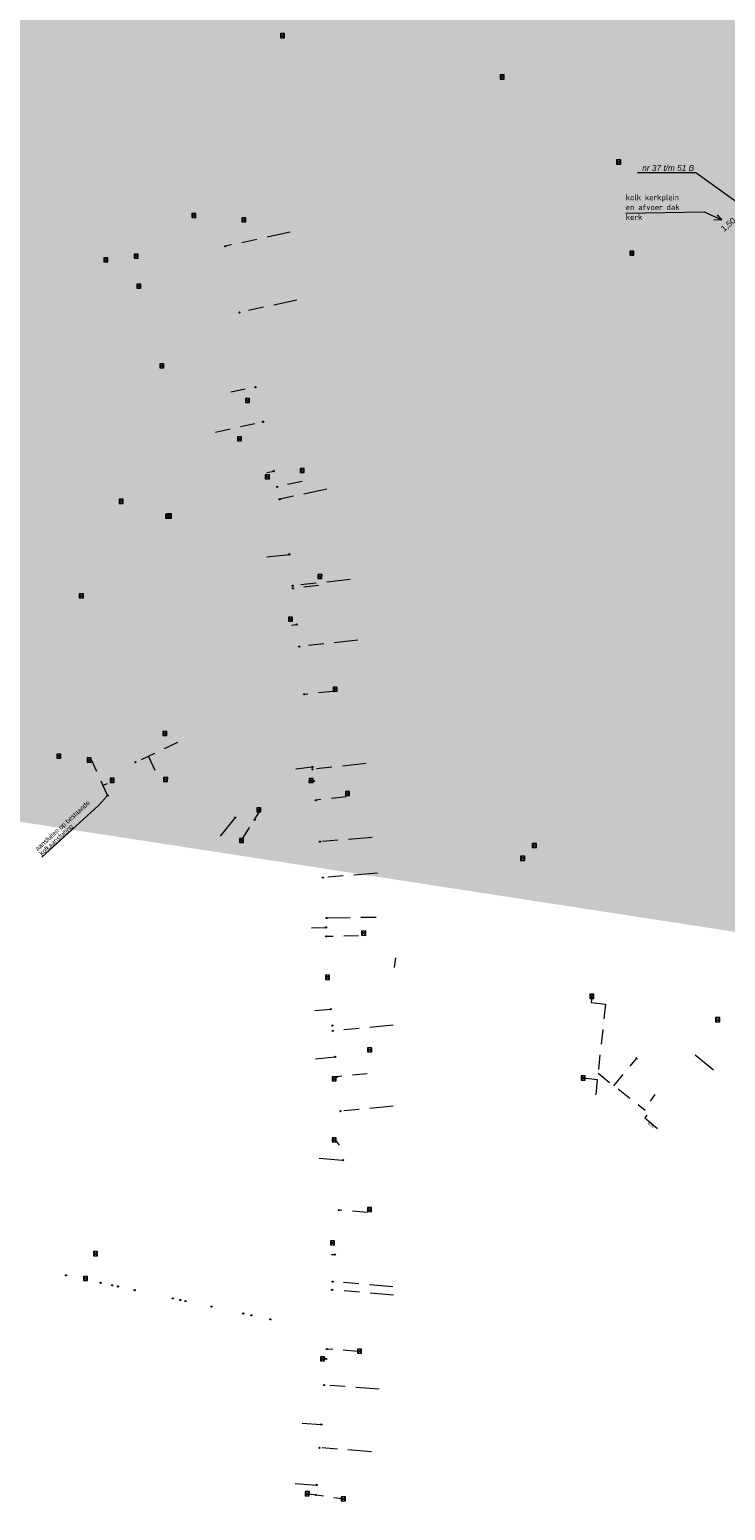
# Model space of a CAD drawing. Header units: inches. Extents: x 0 to 191500, y 0 to 342750.
# Tile 55 of 256: x 185612 to 185730, y 330748 to 330999. Entities that reach past the tile are written whole.
import ezdxf
from ezdxf import colors
from ezdxf.entities.mleader import LeaderData, LeaderLine
from ezdxf.math import Vec2, Vec3

# ---------------------------------------------------------------- set-up
doc = ezdxf.new("R2010")
doc.units = ezdxf.units.IN
doc.header["$MEASUREMENT"] = 0
doc.linetypes.add('RI-GWA_HUISAANSLUITING', pattern=[23, 4, -1.8, 2.6, -1.8, 4.6, -1.8, 4.6, -1.8])
doc.linetypes.add('RI-HWA_KOLKAANSLUITING', pattern=[4.3, 2.5, -1.8])
doc.layers.get('0').update_dxf_attribs({"lineweight": 20})
for name, color, linetype, lineweight in [('ECW', 150, 'Continuous', 20), ('N-WE-RI-GWA-MAATVOERING-T25', 30, 'RI-GWA_HUISAANSLUITING', 20), ('N-WE-RI-GWA_HUISAANSLUITING', 30, 'RI-GWA_HUISAANSLUITING', 20), ('N-WE-RI-GWA_HUISAANSLUITING_PP_160-G', 30, 'RI-GWA_HUISAANSLUITING', 20), ('N-WE-RI-HWA_KOLK-S', 150, 'Continuous', 20), ('N-WE-RI-HWA_KOLKAANSLUITING_PP_125-G', 150, 'RI-HWA_KOLKAANSLUITING', 20), ('N-WE-RI-HWA_KOLKAANSLUITING_PP_160-G', 150, 'RI-HWA_KOLKAANSLUITING', 20), ('N-WE-RI-INLAAT', 7, 'Continuous', 20), ('Tekst algemeen', 7, 'Continuous', 20)]:
    doc.layers.add(name, color=color, linetype=linetype, lineweight=lineweight)
doc.styles.add('ISO', font='isocpeur.ttf', dxfattribs={"height": 2.5})
doc.styles.add('Verdana', font='arial.ttf')
doc.dimstyles.new('Waterblock1OP1', dxfattribs={"dimscale": 3, "dimtxt": 30, "dimasz": 20, "dimexe": 2, "dimexo": 1, "dimgap": 5, "dimtad": 1, "dimdec": 1, "dimdsep": 46, "dimtxsty": 'Verdana', "dimcen": -10, "dimse1": 1, "dimse2": 1, "dimadec": 0, "dimazin": 0, "dimtfac": 1, "dimtdec": 1, "dimtmove": 1, "dimatfit": 3, "dimfxl": 1, "dimtolj": 1, "dimtzin": 0, "dimarcsym": 0})
picture_1 = doc.add_image_def('image1.ecw', size_in_pixel=(220000, 285000))

# ---------------------------------------------------------------- blocks, each defined once
blk = doc.blocks.new('A$C2C270354')
h = blk.add_hatch(color=256)
h.dxf.hatch_style = 1
edge = h.paths.add_edge_path()
edge.add_arc((0, 0), 0.1, 0, 360)
blk.add_circle((0, 0), 0.1)

msp = doc.modelspace()

# ---------------------------------------------------------------- linework, layer by layer
at = {"layer": 'N-WE-RI-GWA_HUISAANSLUITING'}
for p, q in [((185725.02192, 330825.3912), (185729.4908, 330821.7504)), ((185716.85866, 330815.18339), (185716.5336, 330814.70765)), ((185716.5336, 330814.70765), (185718.68154, 330812.91259))]:
    msp.add_line(p, q, dxfattribs=at)
at = {"layer": 'N-WE-RI-GWA_HUISAANSLUITING_PP_160-G'}
for p, q in [((185656.49, 330964.519), (185645.477, 330962.142)), ((185657.622, 330953.059), (185647.891, 330950.958)), ((185662.702, 330921.085), (185654.712, 330919.36)), ((185652.537, 330909.617), (185656.334, 330910.027)), ((185666.649, 330905.779), (185656.905, 330904.728)), ((185667.916, 330895.5), (185658.003, 330894.431)), ((185657.416, 330873.775), (185660.211, 330874.077)), ((185669.289, 330874.648), (185660.255, 330873.674)), ((185647.161, 330865.496), (185644.183, 330861.823)), ((185670.333, 330862.147), (185661.51, 330861.429)), ((185671.235, 330856.102), (185662.004, 330855.35)), ((185662.641, 330848.532), (185671.927, 330848.699)), ((185660.088, 330846.886), (185662.548, 330846.93)), ((185674.124, 330840.158), (185674.353, 330841.808)), ((185660.643, 330832.852), (185663.346, 330833.109)), ((185673.931, 330830.379), (185663.697, 330829.407)), ((185660.768, 330824.706), (185664.114, 330825.024)), ((185673.92, 330816.699), (185664.985, 330815.85)), ((185661.372, 330807.916), (185665.443, 330807.56)), ((185673.862, 330786.125), (185663.647, 330787.018)), ((185673.979, 330784.7), (185663.524, 330785.614)), ((185671.55, 330768.821), (185662.228, 330769.521)), ((185658.525, 330763.095), (185661.728, 330762.854)), ((185670.246, 330758.241), (185661.431, 330758.903)), ((185657.325, 330752.869), (185660.957, 330752.596))]:
    msp.add_line(p, q, dxfattribs=at)
at = {"layer": 'N-WE-RI-HWA_KOLK-S'}
for p, q in [((185654.83995, 330998.1275), (185654.83845, 330997.43104)), ((185654.83845, 330997.43104), (185655.5364, 330998.126)), ((185654.83845, 330997.43104), (185655.5349, 330997.42955)), ((185654.83995, 330998.1275), (185655.5349, 330997.42955)), ((185655.5364, 330998.126), (185654.83995, 330998.1275)), ((185655.5349, 330997.42955), (185655.5364, 330998.126)), ((185692.01095, 330991.1425), (185692.00945, 330990.44604)), ((185692.00945, 330990.44604), (185692.7074, 330991.141)), ((185692.00945, 330990.44604), (185692.7059, 330990.44455)), ((185692.01095, 330991.1425), (185692.7059, 330990.44455)), ((185692.7074, 330991.141), (185692.01095, 330991.1425)), ((185692.7059, 330990.44455), (185692.7074, 330991.141)), ((185711.74295, 330976.7545), (185711.74145, 330976.05804)), ((185711.74145, 330976.05804), (185712.4394, 330976.753)), ((185711.74295, 330976.7545), (185712.4379, 330976.05655)), ((185712.4394, 330976.753), (185711.74295, 330976.7545)), ((185712.4379, 330976.05655), (185712.4394, 330976.753)), ((185711.74145, 330976.05804), (185712.4379, 330976.05655)), ((185639.81795, 330967.6865), (185639.81645, 330966.99004)), ((185639.81645, 330966.99004), (185640.5144, 330967.685)), ((185639.81645, 330966.99004), (185640.5129, 330966.98855)), ((185639.81795, 330967.6865), (185640.5129, 330966.98855)), ((185640.5144, 330967.685), (185639.81795, 330967.6865)), ((185640.5129, 330966.98855), (185640.5144, 330967.685)), ((185648.26295, 330966.9555), (185648.26145, 330966.25904)), ((185648.26145, 330966.25904), (185648.9594, 330966.954)), ((185648.26145, 330966.25904), (185648.9579, 330966.25755)), ((185648.26295, 330966.9555), (185648.9579, 330966.25755)), ((185648.9594, 330966.954), (185648.26295, 330966.9555)), ((185648.9579, 330966.25755), (185648.9594, 330966.954)), ((185713.96195, 330961.3335), (185713.96045, 330960.63704)), ((185713.96045, 330960.63704), (185714.6584, 330961.332)), ((185713.96195, 330961.3335), (185714.6569, 330960.63555)), ((185714.6584, 330961.332), (185713.96195, 330961.3335)), ((185714.6569, 330960.63555), (185714.6584, 330961.332)), ((185624.92195, 330960.1985), (185624.92045, 330959.50204)), ((185624.92045, 330959.50204), (185625.6184, 330960.197)), ((185624.92045, 330959.50204), (185625.6169, 330959.50055)), ((185624.92195, 330960.1985), (185625.6169, 330959.50055)), ((185625.6184, 330960.197), (185624.92195, 330960.1985)), ((185625.6169, 330959.50055), (185625.6184, 330960.197)), ((185630.06795, 330960.8215), (185630.06645, 330960.12504)), ((185630.06645, 330960.12504), (185630.7644, 330960.82)), ((185630.06645, 330960.12504), (185630.7629, 330960.12355)), ((185630.06795, 330960.8215), (185630.7629, 330960.12355)), ((185630.7644, 330960.82), (185630.06795, 330960.8215)), ((185630.7629, 330960.12355), (185630.7644, 330960.82)), ((185713.96045, 330960.63704), (185714.6569, 330960.63555)), ((185630.50095, 330955.7595), (185630.49945, 330955.06304)), ((185630.49945, 330955.06304), (185631.1974, 330955.758)), ((185630.49945, 330955.06304), (185631.1959, 330955.06155)), ((185630.50095, 330955.7595), (185631.1959, 330955.06155)), ((185631.1974, 330955.758), (185630.50095, 330955.7595)), ((185631.1959, 330955.06155), (185631.1974, 330955.758)), ((185634.39995, 330942.2915), (185634.39845, 330941.59504)), ((185634.39845, 330941.59504), (185635.0964, 330942.29)), ((185634.39845, 330941.59504), (185635.0949, 330941.59355)), ((185634.39995, 330942.2915), (185635.0949, 330941.59355)), ((185635.0964, 330942.29), (185634.39995, 330942.2915)), ((185635.0949, 330941.59355), (185635.0964, 330942.29)), ((185648.90795, 330936.4005), (185648.90645, 330935.70404)), ((185648.90645, 330935.70404), (185649.6044, 330936.399)), ((185648.90795, 330936.4005), (185649.6029, 330935.70255)), ((185649.6044, 330936.399), (185648.90795, 330936.4005)), ((185649.6029, 330935.70255), (185649.6044, 330936.399)), ((185648.90645, 330935.70404), (185649.6029, 330935.70255)), ((185647.53095, 330929.9255), (185647.52945, 330929.22904)), ((185647.52945, 330929.22904), (185648.2274, 330929.924)), ((185647.52945, 330929.22904), (185648.2259, 330929.22755)), ((185647.53095, 330929.9255), (185648.2259, 330929.22755)), ((185648.2274, 330929.924), (185647.53095, 330929.9255)), ((185648.2259, 330929.22755), (185648.2274, 330929.924)), ((185658.16095, 330924.5575), (185658.15945, 330923.86104)), ((185658.15945, 330923.86104), (185658.8574, 330924.556)), ((185658.15945, 330923.86104), (185658.8559, 330923.85955)), ((185658.16095, 330924.5575), (185658.8559, 330923.85955)), ((185658.8574, 330924.556), (185658.16095, 330924.5575)), ((185658.8559, 330923.85955), (185658.8574, 330924.556)), ((185652.26495, 330923.5025), (185652.26345, 330922.80604)), ((185652.26345, 330922.80604), (185652.9614, 330923.501)), ((185652.26345, 330922.80604), (185652.9599, 330922.80455)), ((185652.26495, 330923.5025), (185652.9599, 330922.80455)), ((185652.9614, 330923.501), (185652.26495, 330923.5025)), ((185652.9599, 330922.80455), (185652.9614, 330923.501)), ((185627.51295, 330919.3595), (185627.51145, 330918.66304)), ((185627.51145, 330918.66304), (185628.2094, 330919.358)), ((185627.51145, 330918.66304), (185628.2079, 330918.66155)), ((185627.51295, 330919.3595), (185628.2079, 330918.66155)), ((185628.2094, 330919.358), (185627.51295, 330919.3595)), ((185628.2079, 330918.66155), (185628.2094, 330919.358)), ((185635.35695, 330916.8555), (185635.35545, 330916.15904)), ((185635.35545, 330916.15904), (185636.0534, 330916.854)), ((185635.35545, 330916.15904), (185636.0519, 330916.15755)), ((185635.35695, 330916.8555), (185636.0519, 330916.15755)), ((185636.0534, 330916.854), (185635.35695, 330916.8555)), ((185635.68695, 330916.8645), (185635.68545, 330916.16804)), ((185635.68545, 330916.16804), (185636.3834, 330916.863)), ((185635.68545, 330916.16804), (185636.3819, 330916.16655)), ((185635.68695, 330916.8645), (185636.3819, 330916.16655)), ((185636.3834, 330916.863), (185635.68695, 330916.8645)), ((185636.0519, 330916.15755), (185636.0534, 330916.854)), ((185636.3819, 330916.16655), (185636.3834, 330916.863)), ((185661.16495, 330906.6255), (185661.16345, 330905.92904)), ((185661.16345, 330905.92904), (185661.8614, 330906.624)), ((185661.16495, 330906.6255), (185661.8599, 330905.92755)), ((185661.8614, 330906.624), (185661.16495, 330906.6255)), ((185661.8599, 330905.92755), (185661.8614, 330906.624)), ((185661.16345, 330905.92904), (185661.8599, 330905.92755)), ((185620.76395, 330903.3535), (185620.76245, 330902.65704)), ((185620.76245, 330902.65704), (185621.4604, 330903.352)), ((185620.76245, 330902.65704), (185621.4589, 330902.65555)), ((185620.76395, 330903.3535), (185621.4589, 330902.65555)), ((185621.4604, 330903.352), (185620.76395, 330903.3535)), ((185621.4589, 330902.65555), (185621.4604, 330903.352)), ((185656.17795, 330899.4195), (185656.17645, 330898.72304)), ((185656.17645, 330898.72304), (185656.8744, 330899.418)), ((185656.17645, 330898.72304), (185656.8729, 330898.72155)), ((185656.17795, 330899.4195), (185656.8729, 330898.72155)), ((185656.8744, 330899.418), (185656.17795, 330899.4195)), ((185656.8729, 330898.72155), (185656.8744, 330899.418)), ((185663.73195, 330887.5705), (185663.73045, 330886.87404)), ((185663.73045, 330886.87404), (185664.4284, 330887.569)), ((185663.73045, 330886.87404), (185664.4269, 330886.87255)), ((185663.73195, 330887.5705), (185664.4269, 330886.87255)), ((185664.4284, 330887.569), (185663.73195, 330887.5705)), ((185664.4269, 330886.87255), (185664.4284, 330887.569)), ((185634.90995, 330880.0925), (185634.90845, 330879.39604)), ((185634.90845, 330879.39604), (185635.6064, 330880.091)), ((185634.90845, 330879.39604), (185635.6049, 330879.39455)), ((185634.90995, 330880.0925), (185635.6049, 330879.39455)), ((185635.6064, 330880.091), (185634.90995, 330880.0925)), ((185635.6049, 330879.39455), (185635.6064, 330880.091)), ((185616.97195, 330876.2295), (185616.97045, 330875.53304)), ((185616.97045, 330875.53304), (185617.6684, 330876.228)), ((185616.97195, 330876.2295), (185617.6669, 330875.53155)), ((185617.6684, 330876.228), (185616.97195, 330876.2295)), ((185617.6669, 330875.53155), (185617.6684, 330876.228)), ((185616.97045, 330875.53304), (185617.6669, 330875.53155)), ((185622.08195, 330875.6045), (185622.08045, 330874.90804)), ((185622.08045, 330874.90804), (185622.7784, 330875.603)), ((185622.08045, 330874.90804), (185622.7769, 330874.90655)), ((185622.08195, 330875.6045), (185622.7769, 330874.90655)), ((185622.7784, 330875.603), (185622.08195, 330875.6045)), ((185622.7769, 330874.90655), (185622.7784, 330875.603)), ((185626.00495, 330872.1625), (185626.00345, 330871.46604)), ((185626.00345, 330871.46604), (185626.7014, 330872.161)), ((185626.00345, 330871.46604), (185626.6999, 330871.46455)), ((185626.00495, 330872.1625), (185626.6999, 330871.46455)), ((185626.7014, 330872.161), (185626.00495, 330872.1625)), ((185626.6999, 330871.46455), (185626.7014, 330872.161)), ((185635.03795, 330872.2905), (185635.03645, 330871.59404)), ((185635.03645, 330871.59404), (185635.7344, 330872.289)), ((185635.03645, 330871.59404), (185635.7329, 330871.59255)), ((185635.03795, 330872.2905), (185635.7329, 330871.59255)), ((185635.7344, 330872.289), (185635.03795, 330872.2905)), ((185635.7329, 330871.59255), (185635.7344, 330872.289)), ((185659.66095, 330872.1225), (185659.65945, 330871.42604)), ((185659.65945, 330871.42604), (185660.3574, 330872.121)), ((185659.65945, 330871.42604), (185660.3559, 330871.42455)), ((185659.66095, 330872.1225), (185660.3559, 330871.42455)), ((185660.3574, 330872.121), (185659.66095, 330872.1225)), ((185660.3559, 330871.42455), (185660.3574, 330872.121)), ((185665.81895, 330869.9185), (185665.81745, 330869.22204)), ((185665.81745, 330869.22204), (185666.5154, 330869.917)), ((185665.81745, 330869.22204), (185666.5139, 330869.22055)), ((185665.81895, 330869.9185), (185666.5139, 330869.22055)), ((185666.5154, 330869.917), (185665.81895, 330869.9185)), ((185666.5139, 330869.22055), (185666.5154, 330869.917)), ((185650.81195, 330867.1535), (185650.81045, 330866.45704)), ((185650.81045, 330866.45704), (185651.5084, 330867.152)), ((185650.81045, 330866.45704), (185651.5069, 330866.45555)), ((185650.81195, 330867.1535), (185651.5069, 330866.45555)), ((185651.5084, 330867.152), (185650.81195, 330867.1535)), ((185651.5069, 330866.45555), (185651.5084, 330867.152)), ((185647.87295, 330861.9975), (185647.87145, 330861.30104)), ((185647.87145, 330861.30104), (185648.5694, 330861.996)), ((185647.87145, 330861.30104), (185648.5679, 330861.29955)), ((185647.87295, 330861.9975), (185648.5679, 330861.29955)), ((185648.5694, 330861.996), (185647.87295, 330861.9975)), ((185648.5679, 330861.29955), (185648.5694, 330861.996)), ((185697.46595, 330861.1225), (185697.46445, 330860.42604)), ((185697.46445, 330860.42604), (185698.1624, 330861.121)), ((185697.46595, 330861.1225), (185698.1609, 330860.42455)), ((185698.1624, 330861.121), (185697.46595, 330861.1225)), ((185698.1609, 330860.42455), (185698.1624, 330861.121)), ((185695.49095, 330858.9725), (185695.48945, 330858.27604)), ((185695.48945, 330858.27604), (185696.1874, 330858.971)), ((185695.49095, 330858.9725), (185696.1859, 330858.27455)), ((185696.1874, 330858.971), (185695.49095, 330858.9725)), ((185696.1859, 330858.27455), (185696.1874, 330858.971)), ((185697.46445, 330860.42604), (185698.1609, 330860.42455)), ((185695.48945, 330858.27604), (185696.1859, 330858.27455)), ((185668.55795, 330846.2865), (185668.55645, 330845.59004)), ((185668.55645, 330845.59004), (185669.2544, 330846.285)), ((185668.55795, 330846.2865), (185669.2529, 330845.58855)), ((185669.2544, 330846.285), (185668.55795, 330846.2865)), ((185669.2529, 330845.58855), (185669.2544, 330846.285)), ((185668.55645, 330845.59004), (185669.2529, 330845.58855)), ((185662.44095, 330838.8315), (185662.43945, 330838.13504)), ((185662.43945, 330838.13504), (185663.1374, 330838.83)), ((185662.44095, 330838.8315), (185663.1359, 330838.13355)), ((185663.1374, 330838.83), (185662.44095, 330838.8315)), ((185663.1359, 330838.13355), (185663.1374, 330838.83)), ((185662.43945, 330838.13504), (185663.1359, 330838.13355)), ((185707.19272, 330835.61869), (185707.19122, 330834.92224)), ((185707.19122, 330834.92224), (185707.88917, 330835.6172)), ((185707.19122, 330834.92224), (185707.88768, 330834.92074)), ((185707.19272, 330835.61869), (185707.88768, 330834.92074)), ((185707.88917, 330835.6172), (185707.19272, 330835.61869)), ((185707.88768, 330834.92074), (185707.88917, 330835.6172)), ((185728.50237, 330831.67096), (185728.50088, 330830.97451)), ((185728.50088, 330830.97451), (185729.19882, 330831.66946)), ((185728.50088, 330830.97451), (185729.19733, 330830.97301)), ((185728.50237, 330831.67096), (185729.19733, 330830.97301)), ((185729.19882, 330831.66946), (185728.50237, 330831.67096)), ((185729.19733, 330830.97301), (185729.19882, 330831.66946)), ((185669.58495, 330826.5595), (185669.58345, 330825.86304)), ((185669.58345, 330825.86304), (185670.2814, 330826.558)), ((185669.58345, 330825.86304), (185670.2799, 330825.86155)), ((185669.58495, 330826.5595), (185670.2799, 330825.86155)), ((185670.2814, 330826.558), (185669.58495, 330826.5595)), ((185670.2799, 330825.86155), (185670.2814, 330826.558)), ((185663.57195, 330821.6745), (185663.57045, 330820.97804)), ((185663.57045, 330820.97804), (185664.2684, 330821.673)), ((185663.57045, 330820.97804), (185664.2669, 330820.97655)), ((185663.57195, 330821.6745), (185664.2669, 330820.97655)), ((185664.2684, 330821.673), (185663.57195, 330821.6745)), ((185664.2669, 330820.97655), (185664.2684, 330821.673)), ((185705.71066, 330821.80706), (185705.70917, 330821.11061)), ((185705.70917, 330821.11061), (185706.40712, 330821.80556)), ((185705.70917, 330821.11061), (185706.40562, 330821.10911)), ((185705.71066, 330821.80706), (185706.40562, 330821.10911)), ((185706.40712, 330821.80556), (185705.71066, 330821.80706)), ((185706.40562, 330821.10911), (185706.40712, 330821.80556)), ((185663.57551, 330811.32922), (185663.57401, 330810.63277)), ((185663.57401, 330810.63277), (185664.27196, 330811.32773)), ((185663.57551, 330811.32922), (185664.27047, 330810.63127)), ((185664.27196, 330811.32773), (185663.57551, 330811.32922)), ((185664.27047, 330810.63127), (185664.27196, 330811.32773)), ((185663.57401, 330810.63277), (185664.27047, 330810.63127)), ((185669.57195, 330799.5435), (185669.57045, 330798.84704)), ((185669.57045, 330798.84704), (185670.2684, 330799.542)), ((185669.57045, 330798.84704), (185670.2669, 330798.84555)), ((185669.57195, 330799.5435), (185670.2669, 330798.84555)), ((185670.2684, 330799.542), (185669.57195, 330799.5435)), ((185670.2669, 330798.84555), (185670.2684, 330799.542)), ((185663.28295, 330793.9035), (185663.28145, 330793.20704)), ((185663.28145, 330793.20704), (185663.9794, 330793.902)), ((185663.28295, 330793.9035), (185663.9779, 330793.20555)), ((185663.9794, 330793.902), (185663.28295, 330793.9035)), ((185663.9779, 330793.20555), (185663.9794, 330793.902)), ((185623.15895, 330792.0935), (185623.15745, 330791.39704)), ((185623.15745, 330791.39704), (185623.8554, 330792.092)), ((185623.15745, 330791.39704), (185623.8539, 330791.39555)), ((185623.15895, 330792.0935), (185623.8539, 330791.39555)), ((185623.8554, 330792.092), (185623.15895, 330792.0935)), ((185623.8539, 330791.39555), (185623.8554, 330792.092)), ((185663.28145, 330793.20704), (185663.9779, 330793.20555)), ((185621.49195, 330787.8825), (185621.49045, 330787.18604)), ((185621.49045, 330787.18604), (185622.1884, 330787.881)), ((185621.49045, 330787.18604), (185622.1869, 330787.18455)), ((185621.49195, 330787.8825), (185622.1869, 330787.18455)), ((185622.1884, 330787.881), (185621.49195, 330787.8825)), ((185622.1869, 330787.18455), (185622.1884, 330787.881)), ((185661.59706, 330774.30209), (185661.59557, 330773.60563)), ((185661.59557, 330773.60563), (185662.29352, 330774.30059)), ((185661.59557, 330773.60563), (185662.29202, 330773.60414)), ((185661.59706, 330774.30209), (185662.29202, 330773.60414)), ((185662.29352, 330774.30059), (185661.59706, 330774.30209)), ((185662.29202, 330773.60414), (185662.29352, 330774.30059)), ((185667.85233, 330775.59461), (185667.85083, 330774.89815)), ((185667.85083, 330774.89815), (185668.54878, 330775.59311)), ((185667.85083, 330774.89815), (185668.54729, 330774.89666)), ((185667.85233, 330775.59461), (185668.54729, 330774.89666)), ((185668.54878, 330775.59311), (185667.85233, 330775.59461)), ((185668.54729, 330774.89666), (185668.54878, 330775.59311)), ((185659.01976, 330751.49141), (185659.01827, 330750.79496)), ((185659.01827, 330750.79496), (185659.71622, 330751.48991)), ((185659.01827, 330750.79496), (185659.71472, 330750.79346)), ((185659.01976, 330751.49141), (185659.71472, 330750.79346)), ((185659.71622, 330751.48991), (185659.01976, 330751.49141)), ((185659.71472, 330750.79346), (185659.71622, 330751.48991)), ((185665.12141, 330750.61954), (185665.11991, 330749.92309)), ((185665.11991, 330749.92309), (185665.81786, 330750.61805)), ((185665.11991, 330749.92309), (185665.81637, 330749.92159)), ((185665.12141, 330750.61954), (185665.81637, 330749.92159)), ((185665.81786, 330750.61805), (185665.12141, 330750.61954)), ((185665.81637, 330749.92159), (185665.81786, 330750.61805))]:
    msp.add_line(p, q, dxfattribs=at)
at = {"layer": 'N-WE-RI-HWA_KOLKAANSLUITING_PP_125-G'}
for p, q in [((185646.423, 330937.505), (185650.6, 330938.407)), ((185643.85, 330930.733), (185651.883, 330932.467)), ((185652.52, 330923.865), (185653.685, 330924.117)), ((185658.491, 330922.354), (185654.263, 330921.441)), ((185661.269, 330904.748), (185656.953, 330904.282)), ((185656.693, 330898.071), (185657.613, 330898.17)), ((185663.752, 330886.859), (185658.889, 330886.334)), ((185637.408, 330878.197), (185630.253, 330874.802)), ((185622.611, 330875.656), (185624.783, 330870.951)), ((185633.607, 330873.498), (185632.486, 330875.861)), ((185625.464, 330871.203), (185624.783, 330870.951)), ((185624.783, 330870.951), (185625.573, 330869.239)), ((185660.05, 330871.667), (185660.466, 330871.712)), ((185665.943, 330869.012), (185660.817, 330868.459)), ((185648.276, 330861.725), (185651.435, 330866.756)), ((185668.058, 330845.493), (185662.576, 330845.394)), ((185663.39, 330830.321), (185663.609, 330830.342)), ((185669.511, 330822.145), (185664.433, 330821.663)), ((185706.05814, 330821.45808), (185708.4774, 330821.20204)), ((185717.44724, 330817.55641), (185718.2489, 330818.64703)), ((185664.809, 330810.111), (185664.164, 330811.002)), ((185669.52, 330798.686), (185664.704, 330799.107)), ((185663.479, 330791.627), (185664.046, 330791.577)), ((185662.212, 330773.963), (185662.56, 330773.937)), ((185667.957, 330775.213), (185662.686, 330775.609)), ((185659.626, 330751.135), (185665.208, 330750.313))]:
    msp.add_line(p, q, dxfattribs=at)
msp.add_lwpolyline([(185707.5402, 330835.26972), (185707.42309, 330834.20423), (185709.82803, 330833.9497), (185708.15078, 330818.1193)], dxfattribs=at)
at = {"layer": 'N-WE-RI-HWA_KOLKAANSLUITING_PP_160-G'}
for p, q in [((185711.26773, 330820.15333), (185715.12556, 330824.77946)), ((185714.97196, 330824.90755), (185715.27916, 330824.65137)), ((185708.588, 330822.24594), (185716.56499, 330816.01669))]:
    msp.add_line(p, q, dxfattribs=at)
at = {"layer": 'Tekst algemeen'}
for p, q in [((185715.265, 330974.64463), (185725.16173, 330974.64463)), ((185725.16275, 330974.64384), (185732.74422, 330969.13716)), ((185713.31627, 330967.74427), (185726.54746, 330967.97002)), ((185726.54746, 330967.97002), (185729.55783, 330966.64133)), ((185729.55783, 330966.64133), (185728.2131, 330966.58024)), ((185729.55783, 330966.64133), (185728.79378, 330967.49658))]:
    msp.add_line(p, q, dxfattribs=at)
msp.add_lwpolyline([(185614.421, 330858.805), (185624.03, 330867.559), (185625.573, 330869.239)], dxfattribs=at)

# ---------------------------------------------------------------- block references
at = {"layer": 'N-WE-RI-INLAAT', "rotation": 0.06357443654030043}
for p in [(185645.477, 330962.142), (185647.891, 330950.958), (185650.616, 330938.331), (185651.883, 330932.467), (185653.685, 330924.117), (185654.263, 330921.441), (185654.695, 330919.356), (185656.32, 330910.026), (185656.891, 330904.726), (185656.953, 330904.282), (185657.613, 330898.17), (185658.003, 330894.431), (185658.855, 330886.366), (185630.291, 330874.872), (185660.215, 330874.077), (185660.243, 330873.673), (185660.464, 330871.69), (185625.573, 330869.239), (185660.81, 330868.432), (185647.161, 330865.496), (185650.468, 330865.159), (185661.51, 330861.429), (185662.004, 330855.35), (185662.641, 330848.532), (185662.548, 330846.93), (185662.557, 330845.415), (185663.36, 330833.11), (185663.651, 330830.339), (185663.703, 330829.408), (185664.091, 330825.022), (185664.434, 330821.656), (185665.006, 330815.852), (185665.431, 330807.561), (185664.704, 330799.107), (185664.046, 330791.577), (185618.522, 330788.081), (185624.388, 330786.816), (185626.343, 330786.395), (185627.32, 330786.184), (185663.654, 330787.017), (185630.155, 330785.574), (185636.607, 330784.183), (185637.878, 330783.912), (185638.758, 330783.722), (185663.534, 330785.613), (185643.158, 330782.78), (185648.533, 330781.61), (185649.903, 330781.322), (185653.127, 330780.621), (185662.56, 330773.937), (185662.686, 330775.609), (185662.215, 330769.522), (185661.747, 330762.853), (185661.43, 330758.903), (185660.825, 330750.923), (185660.948, 330752.597)]:
    msp.add_blockref('A$C2C270354', p, dxfattribs=at)

# ---------------------------------------------------------------- texts
at = {"layer": 'N-WE-RI-GWA-MAATVOERING-T25', "insert": (185729.26501, 330965.31314), "char_height": 1, "width": 14.1362492, "attachment_point": 1, "rotation": 40.9684103, "style": 'ISO'}
msp.add_mtext('{\\fArial|b0|i0|c0|p34;1,50}', dxfattribs=at)
at = {"layer": 'Tekst algemeen', "oblique": 359.9622953}
for s, p in [('aansluiten op bestaande ', (185613.734, 330859.806)), ('kolkaansluiting', (185614.462, 330859.003))]:
    msp.add_text(s, height=0.7999423, rotation=42.2263483, dxfattribs=at).set_placement(p)
at = {"layer": 'Tekst algemeen', "style": 'ISO'}
msp.add_text('%%c200', height=0.36, rotation=320.1140579, dxfattribs=at).set_placement((185716.97185, 330813.69676))
at = {"layer": 'Tekst algemeen', "char_height": 1, "width": 10.8856581, "attachment_point": 1, "style": 'ISO'}
for s, insert in [('{\\fMicrosoft Sans Serif|b0|i1|c0|p34;nr 37 t/m 51 B}', (185716.08146, 330975.89517)), ('kolk kerkplein en afvoer dak kerk', (185713.27462, 330970.92653))]:
    msp.add_mtext(s, dxfattribs=dict(at, insert=insert))

# ---------------------------------------------------------------- pictures from other files: only their frames are drawn
at = {"layer": 'ECW'}
image = msp.add_image(picture_1, insert=(180500, 328500), size_in_units=(11000, 14250), dxfattribs=at)
image.dxf.flags = 7

# ---------------------------------------------------------------- leaders
at = {"layer": 'Tekst algemeen'}
msp.add_leader([(186249.29422, 330766.51862), (186240.39017, 330769.42649)], dimstyle='Waterblock1OP1', override={"dimasz": 300, "dimse1": 0, "dimse2": 0}, dxfattribs=at)
ml = msp.add_multileader_mtext('Standard', dxfattribs=at)
ml.set_content('Grindkoffer', color=256)
ml.set_leader_properties()
ml.build(insert=Vec2(0, 0))
ml.multileader.update_dxf_attribs({"text_right_attachment_type": 6, "dogleg_length": 0.2, "arrow_head_size": 5})
ctx = ml.context
ctx.base_point, ctx.char_height, ctx.arrow_head_size, ctx.landing_gap_size, ctx.plane_origin, ctx.plane_x_axis, ctx.plane_y_axis = Vec3(185789.34017, 332982.33236), 0.5, 5, 0.2, Vec3(185787.00548, 332984.05412), Vec3(0.995206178, 0.097799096), Vec3(-0.097799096, 0.995206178)
ctx.right_attachment = 6
notes = []
notes.append((ctx, [(0, (0, 0, 0), (0, 0), (1, 0), 1, [])]))
ctx.mtext.insert, ctx.mtext.text_direction, ctx.mtext.rotation, ctx.mtext.flow_direction = Vec3(185789.51476, 332982.60072), Vec3(0.995206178, 0.097799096), 0.097955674, 5
for ctx, leaders in notes:
    for number, flags, end, landing, length, lines in leaders:
        leader = LeaderData()
        leader.index, (leader.has_last_leader_line, leader.has_dogleg_vector, leader.attachment_direction) = number, flags
        leader.last_leader_point, leader.dogleg_vector, leader.dogleg_length = Vec3(end), Vec3(landing), length
        for number, points, colour, breaks in lines:
            line = LeaderLine()
            line.index, line.vertices, line.color, line.breaks = number, Vec3.list(points), colors.encode_raw_color(colour), breaks
            leader.lines.append(line)
        ctx.leaders.append(leader)

doc.saveas('drawing.dxf')
